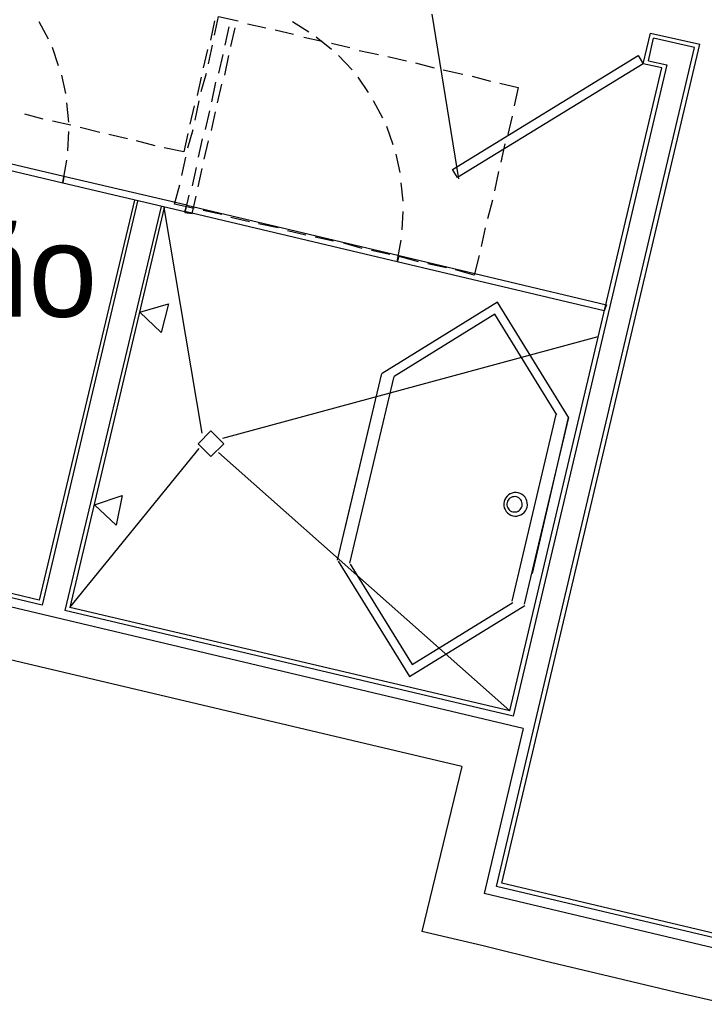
# Model space of a CAD drawing. Header units: feet. Extents: x -79 to 198, y -22 to 181.
# Tile 19 of 256: x 49 to 58, y 14 to 27. Entities that reach past the tile are written whole.
import ezdxf
from ezdxf.enums import TextEntityAlignment as Align

# ---------------------------------------------------------------- set-up
doc = ezdxf.new("R2010")
doc.units = ezdxf.units.FT
for name, color, linetype in [('A-LINEA', 7, 'CONTINUOUS'), ('A-LINEA-FINA', 9, 'CONTINUOUS'), ('A-NOMBRE-ESPACIO', 2, 'CONTINUOUS')]:
    doc.layers.add(name, color=color, linetype=linetype)

msp = doc.modelspace()

# ---------------------------------------------------------------- linework, layer by layer
at = {"layer": 'A-LINEA'}
for p, q in [((54.2228, 26.9034), (54.5691, 24.7627)), ((49.24, 26.5778), (49.12, 26.8044)), ((51.4, 26.8178), (51.3467, 26.5644)), ((51.8267, 26.7778), (52.0667, 26.7244)), ((52.6267, 26.6711), (52.4133, 26.8044)), ((51.5867, 26.7378), (51.5333, 26.4978)), ((51.6133, 26.4844), (51.6667, 26.7244)), ((52.1867, 26.6978), (52.4267, 26.6444)), ((51.32, 26.2578), (51.3733, 26.4978)), ((52.56, 26.6044), (52.8, 26.5511)), ((52.92, 26.4444), (52.72, 26.6044)), ((52.92, 26.5244), (53.16, 26.4711)), ((55.1333, 15.6044), (57.7067, 26.5111)), ((57.04, 26.2978), (57.1067, 26.5911)), ((57.64, 26.4711), (57.1067, 26.5911)), ((49.3733, 26.2311), (49.2933, 26.4711)), ((51.3067, 26.4444), (51.2533, 26.2044)), ((51.5067, 26.3778), (51.4533, 26.1378)), ((53.28, 26.4311), (53.5333, 26.3778)), ((55.0667, 15.5644), (57.64, 26.4711)), ((51.5333, 26.1111), (51.5867, 26.3644)), ((53.1867, 26.1778), (53.0133, 26.3644)), ((53.6533, 26.3511), (53.8933, 26.2978)), ((54.0133, 26.2711), (54.2533, 26.2044)), ((57.28, 26.2444), (55.28, 17.7778)), ((57.2133, 26.2044), (56.9733, 26.2578)), ((57.04, 26.2978), (57.28, 26.2444)), ((51.2267, 25.8978), (51.2933, 26.1378)), ((54.3733, 26.1778), (54.6267, 26.1244)), ((55.24, 17.8444), (57.2133, 26.2044)), ((49.4667, 25.8711), (49.4133, 26.1111)), ((51.2267, 26.0844), (51.1733, 25.8444)), ((51.4133, 26.0178), (51.36, 25.7644)), ((51.44, 25.7511), (51.4933, 25.9911)), ((53.4, 25.8844), (53.2667, 26.0844)), ((54.7467, 26.0978), (54.9867, 26.0311)), ((49.5067, 25.4978), (49.48, 25.7511)), ((51.1467, 25.5244), (51.2, 25.7778)), ((53.5867, 25.5511), (53.4667, 25.7778)), ((49.1733, 25.5378), (48.9333, 25.6044)), ((51.1333, 25.7111), (51.08, 25.4711)), ((51.3333, 25.6444), (51.28, 25.4044)), ((51.36, 25.3911), (51.4133, 25.6311)), ((49.5333, 25.4578), (49.2933, 25.5111)), ((55.2667, 25.5778), (55.2133, 25.3378)), ((49.4933, 25.1244), (49.5067, 25.3778)), ((49.9067, 25.3644), (49.6533, 25.4311)), ((51.0533, 25.3511), (51, 25.1111)), ((51.0533, 25.1644), (51.12, 25.4044)), ((53.72, 25.2044), (53.64, 25.4444)), ((50.2667, 25.2844), (50.0267, 25.3378)), ((50.6267, 25.1911), (50.3867, 25.2578)), ((51.24, 25.2844), (51.1867, 25.0444)), ((51.2667, 25.0178), (51.32, 25.2578)), ((55.1733, 25.2178), (55.12, 24.9778)), ((51, 25.1111), (50.7467, 25.1644)), ((49.4267, 24.7111), (49.48, 25.0044)), ((50.9733, 24.8044), (51.0267, 25.0444)), ((53.8133, 24.8444), (53.76, 25.0844)), ((51.16, 24.9111), (51.1067, 24.6711)), ((51.1867, 24.6578), (51.24, 24.8978)), ((55.0933, 24.8578), (55.04, 24.6044)), ((53.8533, 24.4711), (53.8267, 24.7111)), ((50.36, 24.4844), (49.12, 19.2844)), ((50.4, 24.4711), (49.16, 19.2178)), ((55.0133, 24.4844), (54.9467, 24.2444)), ((50.7067, 24.4044), (49.4533, 19.1511)), ((50.7467, 24.3911), (49.52, 19.1911)), ((51.24, 21.4578), (50.7467, 24.3911)), ((50.9867, 24.3778), (50.9867, 24.3778)), ((50.9867, 24.3778), (50.9867, 24.3778)), ((51.0667, 24.3644), (51.0667, 24.3644)), ((51.4933, 24.2978), (51.2533, 24.3511)), ((53.84, 24.0978), (53.8533, 24.3378)), ((51.8533, 24.2044), (51.6133, 24.2578)), ((52.2267, 24.1244), (51.9733, 24.1778)), ((52.5867, 24.0311), (52.3467, 24.0844)), ((54.92, 24.1244), (54.8667, 23.8844)), ((52.9467, 23.9511), (52.7067, 24.0044)), ((53.7733, 23.6844), (53.8267, 23.9644)), ((53.32, 23.8578), (53.08, 23.9244)), ((53.68, 23.7778), (53.44, 23.8311)), ((54.0533, 23.6844), (53.8, 23.7511)), ((53.8267, 23.7111), (53.8267, 23.7111)), ((53.8267, 23.7111), (53.8267, 23.7111)), ((54.84, 23.7644), (54.7733, 23.5111)), ((54.4133, 23.6044), (54.1733, 23.6578)), ((54.7733, 23.5111), (54.5333, 23.5778)), ((51.5067, 21.3911), (56.3867, 22.7111)), ((53, 19.8044), (53.5733, 22.2311)), ((53.0933, 20.2044), (53.5733, 22.2311)), ((53.16, 19.7644), (53.7333, 22.1911)), ((55.2667, 19.2711), (55.84, 21.6978)), ((49.52, 19.1911), (51.2, 21.2578)), ((55.24, 17.8444), (51.4533, 21.2044)), ((55.1853, 20.6155), (55.1726, 20.592)), ((55.2019, 20.6364), (55.1853, 20.6155)), ((55.2219, 20.6542), (55.2019, 20.6364)), ((55.2446, 20.6682), (55.2219, 20.6542)), ((55.2404, 20.6114), (55.2273, 20.5998)), ((55.2552, 20.6205), (55.2404, 20.6114)), ((55.2695, 20.678), (55.2446, 20.6682)), ((55.2714, 20.6269), (55.2552, 20.6205)), ((55.2957, 20.6834), (55.2695, 20.678)), ((55.2885, 20.6304), (55.2714, 20.6269)), ((55.3059, 20.6309), (55.2885, 20.6304)), ((55.3224, 20.6842), (55.2957, 20.6834)), ((55.3231, 20.6284), (55.3059, 20.6309)), ((55.3488, 20.6803), (55.3224, 20.6842)), ((55.3397, 20.6229), (55.3231, 20.6284)), ((55.355, 20.6146), (55.3397, 20.6229)), ((55.3742, 20.6719), (55.3488, 20.6803)), ((55.3687, 20.6038), (55.355, 20.6146)), ((55.3977, 20.6591), (55.3742, 20.6719)), ((55.4186, 20.6426), (55.3977, 20.6591)), ((55.4364, 20.6226), (55.4186, 20.6426)), ((55.4504, 20.5998), (55.4364, 20.6226)), ((55.1642, 20.5666), (55.1603, 20.5402)), ((55.1603, 20.5402), (55.161, 20.5134)), ((55.161, 20.5134), (55.1664, 20.4873)), ((55.1726, 20.592), (55.1642, 20.5666)), ((55.1664, 20.4873), (55.1763, 20.4624)), ((55.2027, 20.5543), (55.2002, 20.537)), ((55.2002, 20.537), (55.2007, 20.5196)), ((55.2007, 20.5196), (55.2042, 20.5025)), ((55.2082, 20.5708), (55.2027, 20.5543)), ((55.2042, 20.5025), (55.2106, 20.4863)), ((55.2165, 20.5861), (55.2082, 20.5708)), ((55.2106, 20.4863), (55.2197, 20.4715)), ((55.2273, 20.5998), (55.2165, 20.5861)), ((55.3803, 20.5908), (55.3687, 20.6038)), ((55.3894, 20.5759), (55.3803, 20.5908)), ((55.3835, 20.4761), (55.3918, 20.4914)), ((55.3958, 20.5597), (55.3894, 20.5759)), ((55.3918, 20.4914), (55.3973, 20.508)), ((55.3993, 20.5426), (55.3958, 20.5597)), ((55.3973, 20.508), (55.3998, 20.5252)), ((55.3998, 20.5252), (55.3993, 20.5426)), ((55.4603, 20.575), (55.4504, 20.5998)), ((55.4541, 20.4703), (55.4625, 20.4956)), ((55.4656, 20.5488), (55.4603, 20.575)), ((55.4625, 20.4956), (55.4664, 20.5221)), ((55.4664, 20.5221), (55.4656, 20.5488)), ((55.4133, 17.6178), (43.7067, 20.3911)), ((55.1763, 20.4624), (55.1903, 20.4397)), ((55.1903, 20.4397), (55.208, 20.4197)), ((55.208, 20.4197), (55.229, 20.4031)), ((55.2197, 20.4715), (55.2313, 20.4584)), ((55.229, 20.4031), (55.2525, 20.3904)), ((55.2313, 20.4584), (55.245, 20.4476)), ((55.245, 20.4476), (55.2603, 20.4393)), ((55.2525, 20.3904), (55.2778, 20.3819)), ((55.2603, 20.4393), (55.2769, 20.4338)), ((55.2769, 20.4338), (55.2941, 20.4313)), ((55.2778, 20.3819), (55.3043, 20.378)), ((55.2941, 20.4313), (55.3115, 20.4318)), ((55.3043, 20.378), (55.331, 20.3788)), ((55.3115, 20.4318), (55.3286, 20.4353)), ((55.3286, 20.4353), (55.3448, 20.4417)), ((55.331, 20.3788), (55.3572, 20.3842)), ((55.3448, 20.4417), (55.3596, 20.4508)), ((55.3572, 20.3842), (55.382, 20.394)), ((55.3596, 20.4508), (55.3727, 20.4624)), ((55.3727, 20.4624), (55.3835, 20.4761)), ((55.382, 20.394), (55.4048, 20.408)), ((55.4048, 20.408), (55.4248, 20.4258)), ((55.4248, 20.4258), (55.4414, 20.4467)), ((55.4414, 20.4467), (55.4541, 20.4703)), ((49.16, 19.2178), (45.1733, 20.1644)), ((49.12, 19.2844), (45.2267, 20.2044)), ((54.6133, 17.1244), (42.9067, 19.8844)), ((55.28, 17.7778), (49.4533, 19.1511)), ((55.24, 17.8444), (49.52, 19.1911)), ((55.4133, 17.6178), (54.9067, 15.4711)), ((54.6133, 17.1244), (54.0933, 14.9778)), ((60.76, 14.2178), (55.0667, 15.5644)), ((60.7333, 14.0844), (54.9067, 15.4711))]:
    msp.add_line(p, q, dxfattribs=at)
for points in [[(51.4, 26.6311), (51.4533, 26.8711), (51.7067, 26.8178)], [(56.9733, 26.2578), (57.0667, 26.6578), (57.7067, 26.5111)], [(56.9733, 26.2578), (54.56, 24.7778), (54.4933, 24.8844), (56.9067, 26.3644), (56.9733, 26.2578)], [(55.1067, 26.0044), (55.3467, 25.9511), (55.2933, 25.7111)], [(46.6667, 25.3644), (49.4267, 24.7111), (49.44, 24.7911), (46.68, 25.4444), (46.6667, 25.3644)], [(49.3867, 24.7644), (49.3867, 24.7644), (49.3867, 24.7644)], [(49.4267, 24.7111), (51.0133, 24.3378), (51.04, 24.4178), (49.44, 24.7911), (49.4267, 24.7111)], [(49.4667, 24.7378), (49.4667, 24.7378), (49.4667, 24.7378)], [(51.1333, 24.3778), (50.88, 24.4311), (50.9467, 24.6844)], [(51.0667, 24.5511), (51.0133, 24.3244), (51.1067, 24.3111), (51.16, 24.5378)], [(51.04, 24.4178), (53.8, 23.7644), (53.7733, 23.6844), (51.0133, 24.3378), (51.04, 24.4178)], [(53.7467, 23.7378), (53.7467, 23.7378), (53.7467, 23.7378)], [(56.4667, 23.0444), (53.7733, 23.6844), (53.8, 23.7644), (56.4933, 23.1244), (56.4667, 23.0444)], [(56.0065, 21.6574), (55.0803, 23.1576), (53.5802, 22.2315)], [(56.44, 23.0978), (56.44, 23.0978), (56.44, 23.0978)], [(55.8508, 21.6943), (55.0435, 23.0019), (53.7359, 22.1946)], [(55.5333, 19.6311), (56, 21.6578), (55.4267, 19.2311)], [(51.52, 21.3178), (51.3533, 21.4844), (51.1867, 21.3178), (51.3533, 21.1511), (51.52, 21.3178)], [(53.0068, 19.7915), (53.933, 18.2913), (55.4332, 19.2174)], [(53.1625, 19.7546), (53.9698, 18.447), (55.2775, 19.2543)], [(70.7867, 18.2311), (69.1733, 11.4044), (68.08, 11.6711), (67, 11.9244), (65.9467, 12.1644), (64.92, 12.4178), (63.9067, 12.6578), (62.9067, 12.8844), (61.9333, 13.1244), (60.9867, 13.3378), (60.0533, 13.5644), (59.1467, 13.7778), (58.2533, 13.9911), (57.3867, 14.1911), (56.5333, 14.3911), (55.6933, 14.5911), (54.8933, 14.7911), (54.0933, 14.9778)], [(60.7733, 14.2578), (60.7733, 14.2711), (55.1333, 15.6044)]]:
    msp.add_lwpolyline(points, dxfattribs=at)
at = {"layer": 'A-LINEA-FINA'}
for points in [[(50.8, 23.1378), (50.7067, 22.7644), (50.4267, 23.0311), (50.8, 23.1378), (50.8, 23.1378)], [(50.2, 20.6444), (50.12, 20.2578), (49.84, 20.5244), (50.2, 20.6444), (50.2, 20.6444)]]:
    msp.add_lwpolyline(points, dxfattribs=at)

# ---------------------------------------------------------------- texts
at = {"layer": 'A-NOMBRE-ESPACIO'}
msp.add_text('Baño', height=1.2, dxfattribs=at).set_placement((48, 22.9689), align=Align.CENTER)

doc.saveas('drawing.dxf')
